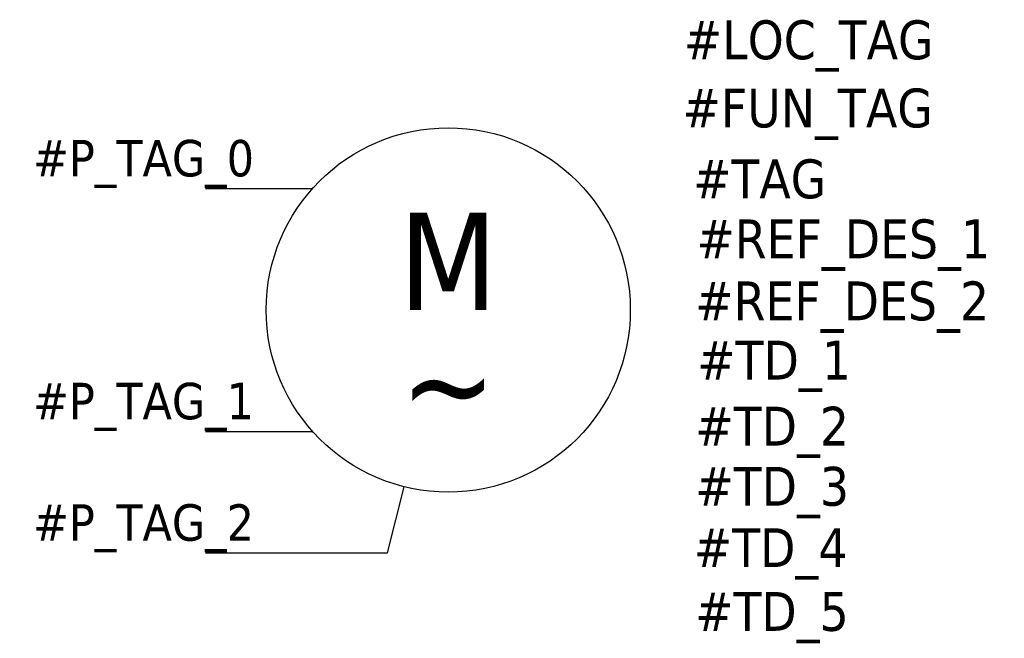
# Model space of a CAD drawing. Header units: millimetres. Extents: x -0.38 to 1.65, y -0.93 to 0.35.
import ezdxf
from ezdxf.enums import TextEntityAlignment as Align

# ---------------------------------------------------------------- set-up
doc = ezdxf.new("R2010")
doc.units = ezdxf.units.MM
doc.header["$LTSCALE"] = 0.5
doc.header["$MEASUREMENT"] = 0
doc.linetypes.add('DASHED', pattern=[0.75, 0.5, -0.25])
doc.styles.add('TAHOMA_STANDARD', font='txt')

msp = doc.modelspace()

# ---------------------------------------------------------------- linework, layer by layer
at = {"color": 0}
for p, q in [((0, 0), (0.2205, 0)), ((0, -0.5), (0.2205, -0.5)), ((0.375, -0.75), (0.409, -0.6138)), ((0, -0.75), (0.375, -0.75))]:
    msp.add_line(p, q, dxfattribs=at)
msp.add_circle((0.5, -0.25), 0.375, dxfattribs=at)

# ---------------------------------------------------------------- texts
at = {"color": 0, "linetype": 'DASHED', "style": 'TAHOMA_STANDARD'}
for s, p in [('M', (0.5, -0.25)), ('~', (0.5, -0.5))]:
    msp.add_text(s, height=0.2, dxfattribs=at).set_placement(p, align=Align.CENTER)
at = {"color": 0, "style": 'TAHOMA_STANDARD'}
for tag, p in [('#LOC_TAG', (0.9851, 0.2661)), ('#FUN_TAG', (0.9824, 0.1258)), ('#TAG', (1.004, -0.0201)), ('#REF_DES_1', (1.0109, -0.1436)), ('#REF_DES_2', (1.0087, -0.2713)), ('#TD_1', (1.0128, -0.3933)), ('#TD_2', (1.0088, -0.5292)), ('#TD_3', (1.0088, -0.653)), ('#TD_4', (1.0056, -0.7793)), ('#TD_5', (1.0082, -0.9106))]:
    msp.add_attdef(tag, p, '', height=0.08, dxfattribs=at)
for tag, p in [('#P_TAG_0', (0.1, 0.025)), ('#P_TAG_1', (0.1, -0.475)), ('#P_TAG_2', (0.1, -0.725))]:
    msp.add_attdef(tag, text='', height=0.075, dxfattribs=at).set_placement(p, align=Align.RIGHT)

doc.saveas('drawing.dxf')
